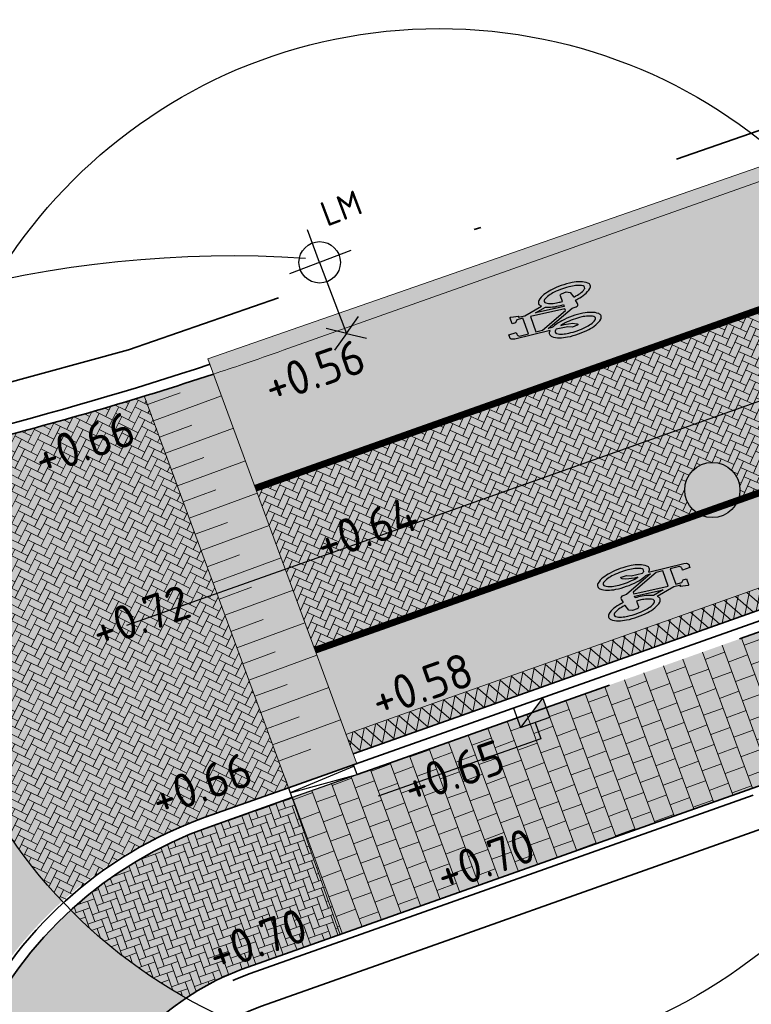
# Model space of a CAD drawing. Header units: metres. Extents: x 132493 to 134960, y 502695 to 503907.
# Tile 37 of 144: x 132834 to 132844, y 502939 to 502953. Entities that reach past the tile are written whole.
import ezdxf
from ezdxf.enums import TextEntityAlignment as Align

# ---------------------------------------------------------------- set-up
doc = ezdxf.new("R2010")
doc.units = ezdxf.units.M
for name, pattern in [('RI-HWA_KOLKAANSLUITING', [4.3, 2.5, -1.8]), ('VH-OPSLUITBAND_100X200', [16, 8, -2, 4, -2]), ('VH-OPSLUITBAND_150X250', [24, 16, -2, 4, -2]), ('VH-TROTTOIRBAND_130-150', [15, 5, -2, 2, -2, 2, -2]), ('VW-1-1_STREEP', [2, 1, -1]), ('XX-PROJECTGRENS', [18, 12, -3, 0, -3])]:
    doc.linetypes.add(name, pattern=pattern)
doc.layers.get('Defpoints').update_dxf_attribs({"color": 3})
for name, color, linetype, lineweight, plot in [('ARC-hoev-bss-kf-ev-grijs-vrijgekomen', 140, 'Continuous', 18, False), ('ARC-hoev-bss-kf-kv-rood-kleurecht', 43, 'Continuous', 35, False), ('ARC-hoev-btt-300x300x-grijs-herstraten', 183, 'Continuous', 18, False), ('ARC-hoev-fietsstrook-plateau-drempel-afalt rood', 241, 'Continuous', 18, False), ('ARC-hoev-markering-plateau-bss-kf-zwartwit', 5, 'Continuous', 35, False), ('ARC-hoev-overlagen asfalt rijbaan', 13, 'Continuous', 18, False), ('ARC-hoev-overlagen rood asfalt fiets', 10, 'Continuous', 35, False)]:
    doc.layers.add(name, color=color, linetype=linetype, lineweight=lineweight, plot=plot)
for name, color, linetype, lineweight in [('B-WE-VH-VERHARDING_TEGEL_HALFST-A', 134, 'Continuous', 18), ('B01-WE-IE-MEUBILAIR_WEGMEUBILAIR-S', 10, 'Continuous', 25), ('B02-WE-IE-MEUBILAIR_WEGMEUBILAIR-S', 11, 'Continuous', 25), ('B04-WE-VH-VERHARDING_BETONSTRAATSTEEN_ELLEBOOG-A', 122, 'Continuous', 18), ('N-WE-BC-WAPENING-GD', 180, 'Continuous', 25), ('N-WE-GR-GRAS-A-200', 81, 'Continuous', 18), ('N-WE-KG-GRENS_WERKGRENS-G', 5, 'XX-PROJECTGRENS', 35), ('N-WE-RI-HWA_KOLKAANSLUITING_PVC_125-G', 160, 'RI-HWA_KOLKAANSLUITING', 25), ('N-WE-RI-KOLK-S', 150, 'Continuous', 25), ('N-WE-RI-PUT_BETON-S-200', 7, 'Continuous', 25), ('N-WE-VH-GOOT_TEGEL-G', 170, 'Continuous', 35), ('N-WE-VH-KANTOPSLUITING_OPSLUITBAND_100X200-G', 150, 'VH-OPSLUITBAND_100X200', 35), ('N-WE-VH-KANTOPSLUITING_OPSLUITBAND_150X250-G', 10, 'VH-OPSLUITBAND_150X250', 35), ('N-WE-VH-KANTOPSLUITING_TROTTOIRBAND_130 150-G', 210, 'VH-TROTTOIRBAND_130-150', 35), ('N-WE-VH-KANTOPSLUITING_TROTTOIRBAND_130 150_250_EINDVERLOOPBAND-S', 210, 'Continuous', 25), ('N-WE-VH-KANTOPSLUITING_VOORKANTBAND-G', 7, 'Continuous', 35), ('N-WE-VH-KANTVERHARDING-G', 2, 'Continuous', 18), ('N-WE-VH-VERHARDING_ASFALT-A', 23, 'Continuous', 18), ('N-WE-VW-MARKERING_LANGS_STREEP_11_010-G', 7, 'VW-1-1_STREEP', 13), ('N-WE-VW-MARKERING_SYMBOOL-S', 7, 'Continuous', 25), ('N01-WE-VH-VERHARDING_ASFALT-A', 22, 'Continuous', 18), ('N01-WE-VH-VERHARDING_BETONSTRAATSTEEN_ELLEBOOG-A', 252, 'Continuous', 18), ('N03-WE-VH-VERHARDING_ASFALT-A', 12, 'Continuous', 18), ('X-XX-AL-DETAIL1-T25', 7, 'Continuous', 25)]:
    doc.layers.add(name, color=color, linetype=linetype, lineweight=lineweight)
doc.styles.add('NLCS-ISO', font='NLCS-ISO.ttf')
doc.styles.add('NLCS-ISO-M200-T25', font='NLCS-ISO.ttf', dxfattribs={"height": 0.5})

# ---------------------------------------------------------------- blocks, each defined once
blk = doc.blocks.new('B-SIE-WEG_LICHTMAST_1UITHOUDER-SO')
for p, q in [((0, -2.420000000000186), (0, 2.330000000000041)), ((-5.500000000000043, 0), (-6.338789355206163, 1.24355635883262)), ((-5.500000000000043, 0), (-4.661210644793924, 1.24355635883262)), ((-5.500000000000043, 0), (-6.338789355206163, -1.24355635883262)), ((-1.499999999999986, 0), (-5.500000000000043, 0)), ((-5.500000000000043, 0), (-4.661210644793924, -1.24355635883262)), ((0, 0), (-1.494999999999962, 0)), ((0, 0), (2.515000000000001, 0))]:
    blk.add_line(p, q)
blk.add_circle((-0.0004327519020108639, 6.571428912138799e-05), 1.500000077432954)
at = {"style": 'NLCS-ISO'}
blk.add_attdef('TYPE', text='', height=1.8, dxfattribs=at).set_placement((0, 2.330000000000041), align=Align.BOTTOM_CENTER)
blk = doc.blocks.new('N-SRI-KOLK_TROTTOIR-SO')
blk.add_hatch(color=256).paths.add_polyline_path([(1.125000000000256, 1.499999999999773), (-1.124999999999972, 1.499999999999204), (-1.124999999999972, 5.684341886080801e-13)])
blk.add_line((-1.124999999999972, 0), (1.124999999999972, 1.499999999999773))
at = {"flags": 128}
blk.add_lwpolyline([(-1.124999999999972, 0), (1.124999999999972, 0), (1.124999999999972, 1.499999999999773), (-1.124999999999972, 1.499999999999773)], close=True, dxfattribs=at)
blk = doc.blocks.new('verloop tb-ob rechts')
at = {"layer": 'N-WE-VH-KANTOPSLUITING_TROTTOIRBAND_130 150_250_EINDVERLOOPBAND-S', "flags": 128}
blk.add_lwpolyline([(0.4999999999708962, 5.820766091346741e-11), (-0.5000000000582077, 5.820766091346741e-11), (-0.5000000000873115, -0.1499999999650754), (0.4999999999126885, -0.1499999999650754)], close=True, dxfattribs=at)
for points in [[(0.4999999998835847, -0.01999999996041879), (-0.5000000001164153, -0.07499999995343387)], [(-0.5000000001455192, -0.07499999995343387), (0.4999999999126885, -0.1499999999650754)]]:
    blk.add_lwpolyline(points, dxfattribs=at)
blk = doc.blocks.new('N-SRI-PUT_BETON-SO')
blk.add_hatch(color=256).paths.add_polyline_path([(1.414142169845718, 1.414284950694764, 0.6648581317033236), (-1.999916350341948, 0.0182917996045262), (-1.999916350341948, -0.0182917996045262, 0.1965342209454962), (-1.414225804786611, -1.414201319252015)])
at = {"lineweight": -3}
blk.add_circle((0, 0), 1.999999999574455, dxfattribs=at)
blk = doc.blocks.new('N-SVW-MARKERING_SYMBOOL_FIETS_1.35')
h = blk.add_hatch(color=256)
h.paths.add_polyline_path([(-0.04499837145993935, 1.349999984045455), (-0.06976901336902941, 1.349999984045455), (-0.06976901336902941, 1.35), (-0.0945396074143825, 1.35, 0.2360683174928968), (-0.1193102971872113, 1.325229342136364), (-0.131695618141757, 1.288073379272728), (-0.1832587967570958, 0.7663029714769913, 0.006813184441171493), (-0.1885121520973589, 0.7728116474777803, 0.2231196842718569), (-0.2307781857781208, 0.7926605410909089, 0.2231196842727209), (-0.2730442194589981, 0.7728116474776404, 0.09064812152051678), (-0.3271133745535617, 0.6765780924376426, 0.04745077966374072), (-0.3555239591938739, 0.5585754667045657, 0.03537354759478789), (-0.3670167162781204, 0.3963302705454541, 0.03537354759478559), (-0.3555239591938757, 0.2340850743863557, 0.04745077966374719), (-0.3271133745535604, 0.1160824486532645, 0.09064812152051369), (-0.2730442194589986, 0.01984889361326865, 0.2231196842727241), (-0.2307781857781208, -2.710505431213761e-20, 0.223119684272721), (-0.1885121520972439, 0.01984889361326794, 0.0906481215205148), (-0.1344429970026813, 0.116082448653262, 0.04745077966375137), (-0.1060324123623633, 0.2340850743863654, 0.03537354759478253), (-0.0945396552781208, 0.3963302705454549, 0.03537354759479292), (-0.1060324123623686, 0.5585754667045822, 0.04745077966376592), (-0.1344429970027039, 0.6765780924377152, 0.038863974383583), (-0.1533803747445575, 0.7202944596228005), (-0.1478054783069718, 0.7834766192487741), (0.01692823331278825, 0.3546412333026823), (0.01692823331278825, 0.2972477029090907, 0.5446649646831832), (0.05408419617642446, 0.2600917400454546), (0.1103382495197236, 0.2722041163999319, 0.008345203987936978), (0.1151182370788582, 0.2340850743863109, 0.04745077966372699), (0.1435288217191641, 0.1160824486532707, 0.09064812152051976), (0.1975979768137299, 0.01984889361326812, 0.2231196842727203), (0.2398640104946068, -2.710505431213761e-20, 0.2231196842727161), (0.2821300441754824, 0.01984889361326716, 0.09064812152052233), (0.336199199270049, 0.1160824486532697, 0.04745077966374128), (0.3646097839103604, 0.2340850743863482, 0.03537354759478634), (0.376102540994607, 0.3963302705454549, 0.03537354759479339), (0.3646097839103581, 0.5585754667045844, 0.04745077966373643), (0.3361991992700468, 0.6765780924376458, 0.09064812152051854), (0.2821300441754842, 0.7728116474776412, 0.22311968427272), (0.2398640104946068, 0.7926605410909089, 0.2231196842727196), (0.1975979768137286, 0.7728116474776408, 0.006813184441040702), (0.1923446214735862, 0.7663029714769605), (0.1407814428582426, 1.040366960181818), (0.1531667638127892, 1.139449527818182), (0.165552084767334, 1.127064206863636), (0.1903227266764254, 1.238532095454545, 0.5489458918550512), (0.1779374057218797, 1.25091741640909), (0.091240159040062, 1.25091741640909), (0.091240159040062, 1.201376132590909), (0.1226163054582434, 1.169999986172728), (0.1160108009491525, 1.077522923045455), (-0.1218602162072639, 1.077522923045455), (-0.1098166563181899, 1.214016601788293, -0.2817769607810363), (-0.06976901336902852, 1.238532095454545), (-0.04499837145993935, 1.238532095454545)])
h.paths.add_polyline_path([(0.1036254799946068, 0.9660550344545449), (0.04169887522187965, 0.4582568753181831), (0.01692823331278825, 0.4582568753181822), (-0.1403706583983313, 0.8677379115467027), (-0.131695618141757, 0.966055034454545)], flags=16)
h.paths.add_polyline_path([(0.1283961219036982, 0.8793577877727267), (0.1608345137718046, 0.7171658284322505, 0.03598583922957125), (0.1435288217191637, 0.6765780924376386, 0.04745077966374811), (0.1151182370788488, 0.5585754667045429, 0.02190482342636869), (0.1052926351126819, 0.4582568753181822), (0.07885483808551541, 0.4582568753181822)], flags=16)
h.paths.add_polyline_path([(-0.2051783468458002, 0.6923682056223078, -0.01664003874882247), (-0.1957776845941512, 0.677412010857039), (-0.2183928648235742, 0.5077981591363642), (-0.2431635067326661, 0.4458715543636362), (-0.2431635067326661, 0.3715596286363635, 0.7207592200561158), (-0.2307781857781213, 0.3591743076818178, 0.1622776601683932), (-0.2183928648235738, 0.3715596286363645), (-0.1936222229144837, 0.4211009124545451), (-0.1688515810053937, 0.5449541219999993), (-0.1643679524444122, 0.5957685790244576, -0.03090717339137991), (-0.1514351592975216, 0.5235743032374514, -0.02887400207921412), (-0.1440809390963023, 0.3963302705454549, -0.0288740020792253), (-0.1514351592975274, 0.2690862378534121, -0.03940657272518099), (-0.169473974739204, 0.177386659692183, -0.08052682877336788), (-0.2051783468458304, 0.1002923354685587, -0.249059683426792), (-0.2307781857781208, 0.08669724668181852, -0.2490596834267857), (-0.2563780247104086, 0.100292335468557, -0.08052682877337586), (-0.2920823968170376, 0.1773866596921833, -0.03940657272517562), (-0.3101212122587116, 0.269086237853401, -0.02887400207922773), (-0.3174754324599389, 0.3963302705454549, -0.02887400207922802), (-0.310121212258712, 0.5235743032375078, -0.03940657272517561), (-0.2920823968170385, 0.615273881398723, -0.08052682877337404), (-0.256378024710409, 0.692368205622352, -0.2490596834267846), (-0.2307781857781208, 0.7059632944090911, -0.2490596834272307)], flags=16)
h.paths.add_polyline_path([(0.2398640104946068, 0.7059632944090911, -0.2490596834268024), (0.2654638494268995, 0.6923682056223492, -0.08052682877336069), (0.3011682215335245, 0.6152738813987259, -0.03940657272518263), (0.3192070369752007, 0.5235743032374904, -0.02887400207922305), (0.3265612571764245, 0.3963302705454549, -0.02887400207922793), (0.3192070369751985, 0.2690862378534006, -0.03940657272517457), (0.301168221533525, 0.1773866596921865, -0.08052682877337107), (0.2654638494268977, 0.100292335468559, -0.2490596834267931), (0.2398640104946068, 0.08669724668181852, -0.2490596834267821), (0.214264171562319, 0.1002923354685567, -0.08052682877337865), (0.1785597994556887, 0.1773866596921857, -0.03940657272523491), (0.1605209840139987, 0.2690862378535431, -0.003097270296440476), (0.1590287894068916, 0.2826879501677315), (0.2398640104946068, 0.3096330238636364), (0.2646346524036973, 0.3591743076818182), (0.2646346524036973, 0.4334862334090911, 0.4142135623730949), (0.2398640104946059, 0.4582568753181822), (0.1549042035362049, 0.4582568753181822, -0.01484253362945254), (0.160520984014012, 0.5235743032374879, -0.0394065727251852), (0.1785597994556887, 0.6152738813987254, -0.08052682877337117), (0.2142641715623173, 0.6923682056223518, -0.2490596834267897)], flags=16)
at = {"flags": 128}
for points in [[(-0.1832587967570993, 0.7663029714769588), (-0.131695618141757, 1.288073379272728), (-0.1193102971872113, 1.325229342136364, -0.4142135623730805), (-0.06976901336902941, 1.349999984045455), (-0.04499837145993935, 1.349999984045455), (-0.04499837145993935, 1.238532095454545), (-0.06976901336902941, 1.238532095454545, 0.2817769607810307), (-0.1098166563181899, 1.214016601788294), (-0.1218602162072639, 1.077522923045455), (0.1160108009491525, 1.077522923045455), (0.1226163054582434, 1.169999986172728), (0.091240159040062, 1.201376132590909), (0.091240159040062, 1.25091741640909), (0.1779374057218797, 1.25091741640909, -0.5489458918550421), (0.1903227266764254, 1.238532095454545), (0.165552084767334, 1.127064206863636), (0.1531667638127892, 1.139449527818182), (0.1407814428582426, 1.040366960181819), (0.1923446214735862, 0.7663029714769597)], [(-0.1885121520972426, 0.7728116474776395, 0.22311968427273), (-0.2307781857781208, 0.7926605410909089, 0.2231196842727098), (-0.2730442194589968, 0.7728116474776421, 0.09064812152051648), (-0.3271133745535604, 0.676578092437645, 0.04745077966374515), (-0.3555239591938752, 0.558575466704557, 0.03537354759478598), (-0.3670167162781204, 0.3963302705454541, 0.0353735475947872), (-0.3555239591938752, 0.2340850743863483, 0.04745077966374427), (-0.3271133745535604, 0.1160824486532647, 0.09064812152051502), (-0.2730442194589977, 0.01984889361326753, 0.2231196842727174), (-0.2307781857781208, -2.710505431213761e-20, 0.2231196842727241), (-0.1885121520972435, 0.01984889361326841, 0.09064812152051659), (-0.1344429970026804, 0.1160824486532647, 0.04745077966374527), (-0.106032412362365, 0.2340850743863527, 0.03537354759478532), (-0.0945396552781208, 0.3963302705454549, 0.03537354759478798), (-0.1060324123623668, 0.5585754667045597, 0.04745077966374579), (-0.1344429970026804, 0.676578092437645, 0.03886397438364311), (-0.1533803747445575, 0.7202944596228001), (-0.1478054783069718, 0.7834766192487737), (0.01692823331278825, 0.3546412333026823), (0.01692823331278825, 0.2972477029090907, 0.544664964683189), (0.0540841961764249, 0.2600917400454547), (0.1103382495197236, 0.2722041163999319, 0.008345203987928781), (0.1151182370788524, 0.2340850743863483, 0.04745077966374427), (0.1435288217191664, 0.1160824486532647, 0.09064812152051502), (0.1975979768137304, 0.01984889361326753, 0.2231196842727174), (0.2398640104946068, -2.710505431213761e-20, 0.2231196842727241), (0.2821300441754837, 0.01984889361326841, 0.09064812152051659), (0.3361991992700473, 0.1160824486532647, 0.04745077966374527), (0.3646097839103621, 0.2340850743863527, 0.03537354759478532), (0.376102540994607, 0.3963302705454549, 0.03537354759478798), (0.3646097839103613, 0.5585754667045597, 0.04745077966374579), (0.3361991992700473, 0.676578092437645, 0.09064812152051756), (0.2821300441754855, 0.7728116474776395, 0.22311968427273), (0.2398640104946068, 0.7926605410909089, 0.2231196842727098), (0.1975979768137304, 0.7728116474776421)]]:
    blk.add_lwpolyline(points, format="xyb", dxfattribs=at)
blk.add_lwpolyline([(-0.1403706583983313, 0.8677379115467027), (0.01692823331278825, 0.4582568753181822), (0.04169887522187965, 0.4582568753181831), (0.1036254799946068, 0.966055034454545), (-0.131695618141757, 0.966055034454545)], close=True, dxfattribs=at)
for points in [[(0.1608345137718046, 0.7171658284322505, 0.03598583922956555), (0.1435288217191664, 0.676578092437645, 0.04745077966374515), (0.1151182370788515, 0.558575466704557, 0.02190482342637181), (0.1052926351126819, 0.4582568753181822), (0.07885483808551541, 0.4582568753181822), (0.1283961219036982, 0.8793577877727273)], [(-0.1643679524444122, 0.5957685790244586), (-0.1688515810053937, 0.5449541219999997), (-0.1936222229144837, 0.4211009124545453), (-0.2183928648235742, 0.3715596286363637, -0.1622776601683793), (-0.2307781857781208, 0.359174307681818, -0.7207592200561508), (-0.2431635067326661, 0.3715596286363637), (-0.2431635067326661, 0.4458715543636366), (-0.2183928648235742, 0.5077981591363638), (-0.1957776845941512, 0.6774120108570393, 0.01664003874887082), (-0.205178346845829, 0.6923682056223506, 0.2490596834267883), (-0.2307781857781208, 0.7059632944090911, 0.2490596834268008), (-0.2563780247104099, 0.6923682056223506, 0.08052682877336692), (-0.2920823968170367, 0.6152738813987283, 0.0394065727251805), (-0.3101212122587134, 0.523574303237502, 0.02887400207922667), (-0.3174754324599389, 0.3963302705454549, 0.02887400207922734), (-0.3101212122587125, 0.2690862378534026, 0.03940657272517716), (-0.2920823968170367, 0.1773866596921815, 0.08052682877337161), (-0.2563780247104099, 0.1002923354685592, 0.2490596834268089), (-0.2307781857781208, 0.08669724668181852, 0.2490596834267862), (-0.2051783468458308, 0.1002923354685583, 0.08052682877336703), (-0.169473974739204, 0.1773866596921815, 0.0394065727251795), (-0.1514351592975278, 0.2690862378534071, 0.02887400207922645), (-0.1440809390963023, 0.3963302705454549, 0.02887400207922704), (-0.1514351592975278, 0.523574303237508, 0.0309071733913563)], [(0.3265612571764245, 0.3963302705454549, 0.02887400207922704), (0.3192070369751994, 0.523574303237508, 0.0394065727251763), (0.3011682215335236, 0.6152738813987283, 0.08052682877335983), (0.2654638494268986, 0.6923682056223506, 0.2490596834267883), (0.2398640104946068, 0.7059632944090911, 0.2490596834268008), (0.2142641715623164, 0.6923682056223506, 0.08052682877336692), (0.17855979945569, 0.6152738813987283, 0.0394065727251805), (0.1605209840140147, 0.523574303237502, 0.01484253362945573), (0.1549042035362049, 0.4582568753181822), (0.2398640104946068, 0.4582568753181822, -0.4142135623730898), (0.2646346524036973, 0.4334862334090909), (0.2646346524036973, 0.359174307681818), (0.2398640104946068, 0.3096330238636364), (0.1590287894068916, 0.2826879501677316, 0.003097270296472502), (0.1605209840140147, 0.2690862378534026, 0.03940657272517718), (0.17855979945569, 0.1773866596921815, 0.0805268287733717), (0.2142641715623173, 0.1002923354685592, 0.2490596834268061), (0.2398640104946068, 0.08669724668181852, 0.2490596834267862), (0.2654638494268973, 0.1002923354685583, 0.08052682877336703), (0.3011682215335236, 0.1773866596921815, 0.0394065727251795), (0.3192070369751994, 0.2690862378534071, 0.02887400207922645)]]:
    blk.add_lwpolyline(points, format="xyb", close=True, dxfattribs=at)
for centre, radius, start, end in [((-0.4247008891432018, 0.5768019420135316), 0.3069282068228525, 38.12735981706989, 39.68880251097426), ((0.4337867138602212, 0.5768019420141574), 0.3069282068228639, 140.3111974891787, 141.8726401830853)]:
    blk.add_arc(centre, radius, start, end)

msp = doc.modelspace()

# ---------------------------------------------------------------- hatches: boundary and pattern name
at = {"layer": 'ARC-hoev-bss-kf-ev-grijs-vrijgekomen', "transparency": 33554559}
h = msp.add_hatch(color=256, dxfattribs=at)
h.dxf.hatch_style = 1
edge = h.paths.add_edge_path()
edge.add_arc((132838.3816308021, 502936.1140923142), 5.849999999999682, 109.5189366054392, 200.4666940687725, ccw=False)
edge.add_line((132836.4270382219, 502941.6278993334), (132837.6314092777, 502942.0548375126))
edge.add_line((132837.6314092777, 502942.0548375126), (132838.3275012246, 502940.0810101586))
edge.add_line((132838.3275012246, 502940.0810101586), (132836.9911859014, 502939.5998412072))
edge.add_arc((132838.3276594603, 502935.8297167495), 4.00000000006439, 109.5189366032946, 200.4666940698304)
edge.add_line((132834.5801570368, 502934.4310654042), (132834.8566127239, 502933.6903387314))
edge.add_line((132834.8566127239, 502933.6903387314), (132833.2637658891, 502933.0963360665))
edge.add_line((132833.2637658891, 502933.0963360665), (132832.9009085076, 502934.0685647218))
at = {"layer": 'ARC-hoev-bss-kf-kv-rood-kleurecht', "transparency": 33554636}
h = msp.add_hatch(color=256, dxfattribs=at)
h.dxf.hatch_style = 1
edge = h.paths.add_edge_path()
edge.add_line((132819.1695784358, 502943.6798215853), (132833.0485596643, 502947.1850207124))
edge.add_line((132833.0485596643, 502947.1850207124), (132834.4036782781, 502947.5478202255))
edge.add_line((132834.4036782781, 502947.5478202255), (132835.4940970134, 502947.8750136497))
edge.add_line((132835.4940970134, 502947.8750136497), (132837.5812915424, 502942.1962171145))
edge.add_line((132837.5812915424, 502942.1962171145), (132836.3769204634, 502941.7692790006))
edge.add_arc((132838.2696975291, 502936.1664390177), 5.913917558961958, 108.666232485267, 201.206553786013)
edge.add_line((132832.7562560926, 502934.0271904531), (132828.3017670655, 502932.3493412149))
edge.add_line((132828.3017670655, 502932.3493412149), (132827.6296084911, 502934.1338418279))
edge.add_arc((132821.9726815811, 502931.9439465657), 6.066008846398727, 21.16229131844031, 100.2789325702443)
edge.add_line((132820.8902603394, 502937.9126003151), (132820.6541066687, 502937.8663550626))
edge.add_line((132820.6541066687, 502937.8663550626), (132819.1695784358, 502943.6798215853))
at = {"layer": 'ARC-hoev-btt-300x300x-grijs-herstraten', "transparency": 33554585}
h = msp.add_hatch(color=256, dxfattribs=at)
h.dxf.hatch_style = 1
h.paths.add_polyline_path([(132837.6314092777, 502942.0548375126), (132856.3677016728, 502948.6966764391), (132857.0693502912, 502946.7173610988), (132838.3275012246, 502940.0810101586)])
at = {"layer": 'ARC-hoev-fietsstrook-plateau-drempel-afalt rood', "transparency": 33554661}
h = msp.add_hatch(color=256, dxfattribs=at)
h.dxf.hatch_style = 1
h.paths.add_polyline_path([(132838.4144810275, 502942.9690128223), (132857.904008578, 502949.8814107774), (132895.6888511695, 502963.9325864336), (132895.7922772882, 502963.6509757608), (132857.9852071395, 502949.5883587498), (132838.5179128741, 502942.6873865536)])
at = {"layer": 'ARC-hoev-markering-plateau-bss-kf-zwartwit', "transparency": 33554559}
h = msp.add_hatch(color=256, dxfattribs=at)
h.dxf.hatch_style = 1
h.paths.add_polyline_path([(132835.4958694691, 502947.8701875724), (132836.497098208, 502948.1897005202), (132838.5713824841, 502942.5417984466), (132837.5812915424, 502942.1962171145)])
at = {"layer": 'ARC-hoev-overlagen asfalt rijbaan', "transparency": 33554636}
h = msp.add_hatch(color=256, dxfattribs=at)
h.dxf.hatch_style = 1
h.paths.add_polyline_path([(132837.1043443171, 502946.5362788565), (132856.5855060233, 502953.442166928), (132894.3787870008, 502967.4996549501), (132895.2413116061, 502965.1511559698), (132857.4389823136, 502951.0922838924), (132837.9662763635, 502944.1893933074)])
at = {"layer": 'ARC-hoev-overlagen rood asfalt fiets', "transparency": 33554534}
h = msp.add_hatch(color=256, dxfattribs=at)
h.dxf.hatch_style = 1
h.paths.add_polyline_path([(132836.497098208, 502948.1897005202), (132855.9880726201, 502955.0870850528), (132893.7754679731, 502969.1423838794), (132894.3787870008, 502967.4996549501), (132856.5855060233, 502953.442166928), (132837.1061916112, 502946.5312490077)])
h = msp.add_hatch(color=256, dxfattribs=at)
h.dxf.hatch_style = 1
h.paths.add_polyline_path([(132837.9662763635, 502944.1893933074), (132857.4389823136, 502951.0922838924), (132895.2406713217, 502965.1528993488), (132895.6888511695, 502963.9325864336), (132857.904008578, 502949.8814107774), (132838.4162347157, 502942.9642378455)])
at = {"layer": 'B-WE-VH-VERHARDING_TEGEL_HALFST-A', "transparency": 33554559}
h = msp.add_hatch(dxfattribs=at)
h.set_pattern_fill('AVH-TEGEL_300X300_HALFST-SO', color=256, angle=20.16658398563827, pattern_type=2)
h.set_pattern_definition([(20.16658398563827, (0, 0), (0.2298956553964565, 0.2442293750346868), [0.3, -0.3]), (110.1665839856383, (0, 0), (-0.2816082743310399, -0.1034252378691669), [])])
edge = h.paths.add_edge_path()
edge.add_line((132837.6311947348, 502942.0547614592), (132847.2614728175, 502945.4686042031))
edge.add_arc((132839.7648493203, 502945.6936289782), 7.500000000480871, 339.5593579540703, 358.2806793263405, ccw=False)
edge.add_line((132846.7926080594, 502943.0743529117), (132838.3275012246, 502940.0810101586))
edge.add_line((132838.3275012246, 502940.0810101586), (132837.6311947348, 502942.0547614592))
at = {"layer": 'B04-WE-VH-VERHARDING_BETONSTRAATSTEEN_ELLEBOOG-A', "transparency": 33554559}
h = msp.add_hatch(dxfattribs=at)
h.set_pattern_fill('AVH-BSS_KEIFORMAAT_ELLEBOOG-SO', color=256, angle=359.0041112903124, pattern_type=2)
h.set_pattern_definition([(19.43199056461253, (132757.7330182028, 502911.5204928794), (0.06408667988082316, 0.1339511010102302), [0.315, -0.105]), (289.4319905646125, (132757.6631537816, 502911.7185306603), (0.06408667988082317, 0.1339511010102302), [0.3149999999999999, -0.105])])
edge = h.paths.add_edge_path()
edge.add_arc((132838.3816308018, 502936.1140923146), 5.849999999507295, 109.51893660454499, 132.578020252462, ccw=False)
edge.add_line((132836.4270382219, 502941.6278993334), (132837.6311947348, 502942.0547614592))
edge.add_line((132837.6311947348, 502942.0547614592), (132838.3275012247, 502940.0810101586))
edge.add_line((132838.3275012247, 502940.0810101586), (132836.898421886, 502939.5768548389))
edge.add_arc((132838.8638034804, 502934.9210192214), 5.053665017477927, 112.8862101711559, 123.1757568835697)
edge.add_arc((132839.9265288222, 502945.9349459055), 7.789588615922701, 225.0530338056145, 240.564545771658, ccw=False)
at = {"layer": 'N-WE-GR-GRAS-A-200', "transparency": 33554559}
h = msp.add_hatch(dxfattribs=at)
h.set_pattern_fill('AGR-GRAS_02', color=256, scale=0.02, angle=41.18807900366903, pattern_type=2)
h.set_pattern_definition([(19.88062735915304, (198332.7942299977, -11016.62255312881), (0.1200683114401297, 0.256092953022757), [0.04999999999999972, -0.1499999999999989]), (19.88062735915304, (198332.856866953, -11016.47229797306), (0.1200683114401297, 0.256092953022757), [0.04999999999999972, -0.1499999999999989]), (109.880627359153, (198332.7892337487, -11016.54992367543), (-0.256092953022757, 0.1200683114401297), [0.05, -0.15]), (109.880627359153, (198332.8406616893, -11016.45689052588), (-0.256092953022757, 0.1200683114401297), [0.05, -0.15]), (64.88062735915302, (198332.7842374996, -11016.4772942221), (-0.06801232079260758, 0.1880806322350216), [0.05000000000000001, -0.2328427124]), (154.880627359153, (198332.8976743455, -11016.58514635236), (-0.1880806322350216, -0.06801232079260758), [0.04999999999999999, -0.2328427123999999]), (46.44567855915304, (198332.8208464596, -11016.54912585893), (0.1880806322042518, 0.06801232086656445), [0.04999999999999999, -0.3972135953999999]), (46.44567855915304, (198332.8714765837, -11016.42447999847), (0.1880806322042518, 0.06801232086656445), [0.04999999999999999, -0.3972135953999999]), (83.3155761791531, (198332.9258864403, -11016.57494450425), (-0.0680123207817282, 0.1880806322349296), [0.05, -0.3972135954]), (83.3155761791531, (198332.8106446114, -11016.52091376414), (-0.0680123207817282, 0.1880806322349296), [0.05, -0.3972135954]), (83.3155761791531, (198332.8934759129, -11016.54412960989), (-0.0680123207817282, 0.1880806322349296), [0.05, -0.3972135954]), (136.4456785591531, (198332.7568232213, -11016.51910878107), (-0.06801232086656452, 0.1880806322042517), [0.05, -0.3972135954]), (173.315576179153, (198332.8216442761, -11016.58073856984), (-0.1880806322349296, -0.06801232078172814), [0.04999999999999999, -0.3972135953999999])])
h.paths.add_polyline_path([(132836.416009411, 502948.4104906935), (132844.7395431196, 502951.3063307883), (132844.9026592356, 502951.1574105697), (132836.497098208, 502948.1897005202)])
at = {"layer": 'N-WE-VH-VERHARDING_ASFALT-A', "transparency": 33554559}
h = msp.add_hatch(dxfattribs=at)
h.set_pattern_fill('AVH-ASFALT_LAAG1-D', color=11, scale=5, angle=178.5792081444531, pattern_type=2)
h.set_pattern_definition([(259.0070874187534, (-68.66526641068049, -25.99400225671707), (0.147247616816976, -0.02860313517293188), []), (319.0070874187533, (-68.66526641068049, -25.99400225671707), (0.09839485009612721, 0.113218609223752), [])])
edge = h.paths.add_edge_path()
edge.add_line((132838.4162545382, 502942.9641838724), (132838.5196731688, 502942.6825935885))
edge.add_line((132838.5196731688, 502942.6825935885), (132847.2642570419, 502945.7878830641))
edge.add_arc((132839.7648492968, 502945.6936289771), 7.500000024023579, 0.720067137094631, 3.124577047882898)
edge.add_line((132847.2536996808, 502946.1024324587), (132838.4162545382, 502942.9641838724))
at = {"layer": 'N01-WE-VH-VERHARDING_ASFALT-A', "transparency": 33554559}
h = msp.add_hatch(dxfattribs=at)
h.set_pattern_fill('AVH-ASFALT_LAAG2-D', color=256, pattern_type=2)
h.set_pattern_definition([(44.9999999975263, (132680.340333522, 503091.1184151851), (-0.07071067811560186, 0.07071067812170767), []), (44.9999999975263, (132680.400333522, 503091.1184151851), (-0.07071067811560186, 0.07071067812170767), [0.05, -0.025])])
edge = h.paths.add_edge_path()
edge.add_arc((132839.7932961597, 502945.7171826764), 7.463355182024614, 32.45246567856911, 46.79636781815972)
edge.add_line((132844.9026592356, 502951.1574105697), (132836.497098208, 502948.1897005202))
edge.add_line((132836.497098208, 502948.1897005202), (132837.1060980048, 502946.531503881))
edge.add_line((132837.1060980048, 502946.531503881), (132846.0911507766, 502949.7220169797))
h = msp.add_hatch(dxfattribs=at)
h.set_pattern_fill('AVH-ASFALT_LAAG2-D', color=256, pattern_type=2)
h.set_pattern_definition([(44.9999999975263, (132681.7262852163, 503087.1772752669), (-0.07071067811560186, 0.07071067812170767), []), (44.9999999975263, (132681.7862852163, 503087.1772752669), (-0.07071067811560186, 0.07071067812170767), [0.05, -0.025])])
edge = h.paths.add_edge_path()
edge.add_line((132838.4144810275, 502942.9690128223), (132847.2536996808, 502946.1024324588))
edge.add_arc((132839.7648493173, 502945.6936289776), 7.500000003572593, 3.124577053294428, 13.26623864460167)
edge.add_line((132847.06470627, 502947.4147008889), (132844.0915271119, 502946.3630772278))
edge.add_arc((132843.7074338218, 502946.5225227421), 0.4158732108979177, 241.9929549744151, 337.4555948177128, ccw=False)
edge.add_line((132843.5121480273, 502946.155352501), (132837.9662763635, 502944.1893933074))
edge.add_line((132837.9662763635, 502944.1893933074), (132838.4144810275, 502942.9690128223))
at = {"layer": 'N01-WE-VH-VERHARDING_BETONSTRAATSTEEN_ELLEBOOG-A', "transparency": 33554559}
h = msp.add_hatch(dxfattribs=at)
h.set_pattern_fill('AVH-BSS_KEIFORMAAT_KEPER', color=22, angle=43, pattern_type=2)
h.set_pattern_definition([(63.42787927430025, (132757.7330182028, 502911.5204928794), (-0.04694004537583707, 0.1408780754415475), [0.315, -0.105]), (333.4278792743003, (132757.5452000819, 502911.6144309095), (-0.04694004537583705, 0.1408780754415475), [0.315, -0.105])])
edge = h.paths.add_edge_path()
edge.add_line((132833.0485596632, 502947.1850207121), (132832.3824493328, 502947.0166639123))
edge.add_arc((132839.7618837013, 502945.6935460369), 7.497112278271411, 169.8349900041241, 223.4953353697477)
edge.add_arc((132838.3816615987, 502936.1140511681), 6.00005113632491, 109.5664743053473, 132.5626586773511, ccw=False)
edge.add_line((132836.3722427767, 502941.7676208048), (132837.5799078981, 502942.1957266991))
edge.add_line((132837.5799078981, 502942.1957266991), (132835.4989628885, 502947.8711391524))
edge.add_arc((132820.7965296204, 502995.6606616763), 50.00000007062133, 284.1842331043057, 287.10049993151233, ccw=False)
at = {"layer": 'N03-WE-VH-VERHARDING_ASFALT-A', "transparency": 33554546}
h = msp.add_hatch(dxfattribs=at)
h.set_pattern_fill('AR-HBONE', color=256, scale=0.001, angle=21)
h.set_pattern_definition([(66, (0, 0), (-0.05149177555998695, 0.1341406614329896), [0.3048, -0.1016]), (156, (0.0413244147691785, 0.09281615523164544), (-0.05149177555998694, 0.1341406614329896), [0.3048, -0.1016])])
edge = h.paths.add_edge_path()
edge.add_arc((132839.7648493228, 502945.6936289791), 7.499999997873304, 13.26623864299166, 32.48769047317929)
edge.add_line((132846.0911507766, 502949.7220169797), (132837.1043443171, 502946.5362788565))
edge.add_line((132837.1043443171, 502946.5362788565), (132837.9662763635, 502944.1893933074))
edge.add_line((132837.9662763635, 502944.1893933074), (132843.5213200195, 502946.1586038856))
edge.add_arc((132843.7199117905, 502946.5079963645), 0.401887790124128, -21.34858798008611, 240.3864612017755, ccw=False)
edge.add_line((132844.0942231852, 502946.361692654), (132847.06470627, 502947.4147008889))

# ---------------------------------------------------------------- linework, layer by layer
at = {"layer": 'B01-WE-IE-MEUBILAIR_WEGMEUBILAIR-S', "flags": 128}
msp.add_lwpolyline([(132827.5657351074, 502947.026783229, -0.1700117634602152), (132837.8266535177, 502949.8689599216)], format="xyb", dxfattribs=at)
at = {"layer": 'Defpoints', "flags": 128}
for points in [[(132894.3787870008, 502967.4996549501), (132893.9558129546, 502967.3423266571), (132856.5855060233, 502953.442166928), (132837.573791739, 502946.7026935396), (132837.1043443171, 502946.5362788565)], [(132895.8288568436, 502966.7053491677), (132894.3915904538, 502966.1707473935), (132857.0122441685, 502952.2672254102), (132837.9914397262, 502945.5245296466), (132835.2370643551, 502944.5481295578)], [(132895.2406713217, 502965.1528993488), (132857.4389823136, 502951.0922838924), (132838.4090877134, 502944.3463657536), (132837.9662763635, 502944.1893933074)]]:
    msp.add_lwpolyline(points, dxfattribs=at)
at = {"layer": 'Defpoints'}
msp.add_circle((132839.7648493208, 502945.6936289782), 7.5, dxfattribs=at)
at = {"layer": 'N-WE-KG-GRENS_WERKGRENS-G', "flags": 128}
for points in [[(132713.8574613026, 502831.0580347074, 0.005570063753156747), (132736.3364398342, 502852.2821149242, 0.02528372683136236), (132742.3564131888, 502859.0920275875, 0.02378065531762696), (132764.8374316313, 502894.8777678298), (132764.3316825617, 502900.7720262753), (132769.1033134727, 502908.8440283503), (132770.1472463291, 502910.6100132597, -0.1999422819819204), (132792.8395207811, 502927.5846064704), (132821.6574329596, 502934.8682218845), (132821.8774908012, 502934.9238406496, -0.3826627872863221), (132824.7147034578, 502933.4345395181), (132826.4403593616, 502928.7457023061), (132836.0126593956, 502932.3790914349), (132835.1422824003, 502934.6408631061, -0.4190667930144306), (132837.1916569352, 502939.0343225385), (132839.9460323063, 502940.0107226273), (132859.0093786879, 502946.7684991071), (132896.4310291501, 502960.6877564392), (132897.8682955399, 502961.2223582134, -0.414545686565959), (132902.241647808, 502959.2173635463), (132903.1718656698, 502956.771019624), (132912.9374155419, 502960.2426878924), (132911.7843959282, 502963.3955454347, -0.4150905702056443), (132913.474181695, 502967.0613674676), (132914.7767187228, 502967.5397454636), (132938.3614250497, 502976.2016140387), (132937.6224978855, 502978.218195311), (133021.3873068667, 503008.0323382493), (133021.6649358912, 503007.2559797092), (133025.6326239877, 503008.6090530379), (133041.138442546, 503014.1171993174, -0.1103685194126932), (133061.9198871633, 503016.654221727), (133077.9674409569, 503015.0705569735), (133083.2493027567, 503014.5493125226, -0.006082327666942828), (133083.442742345, 503014.5278438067, -0.2579390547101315), (133089.7072472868, 503009.9835794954), (133098.6401080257, 503013.1295457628, -0.265135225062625), (133100.7363959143, 503020.7744244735), (133115.8269476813, 503035.8476061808, -0.1102594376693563), (133133.4898386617, 503047.0494830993), (133134.6884052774, 503047.4809715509), (133135.5872467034, 503044.9842156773), (133140.9956119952, 503046.8551439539), (133153.4352097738, 503051.2787820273), (133217.6736325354, 503075.2692786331), (133227.6286606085, 503079.1045076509), (133231.4393499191, 503077.3620802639), (133233.221242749, 503081.2590805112), (133256.6406850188, 503090.2815487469), (133275.2480078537, 503097.9132657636), (133286.8641141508, 503102.663705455), (133286.9959372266, 503102.611572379), (133301.2143453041, 503108.4141632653), (133308.6707664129, 503105.028186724), (133316.0634265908, 503108.0857307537), (133318.7108270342, 503114.6835351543), (133331.4339915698, 503120.1368624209), (133350.4881779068, 503128.3037546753), (133350.949471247, 503129.2663756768, -0.0005797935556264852), (133353.8959263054, 503130.4761869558, -0.007004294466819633), (133389.706913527, 503144.5492659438), (133398.1815961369, 503145.8738086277), (133401.0319163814, 503146.3192967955), (133400.8006422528, 503151.1583812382, -0.0522661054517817), (133447.2343836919, 503162.6708405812), (133447.9712047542, 503161.9662686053), (133449.108795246, 503158.5337313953), (133471.022142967, 503165.2937241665, 0.09025762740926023), (133473.9172051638, 503167.2191786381, 0.00453534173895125), (133476.4858831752, 503167.8750114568), (133478.7565008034, 503166.4598963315, 0.01475269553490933), (133490.5712790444, 503170.4471541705)], [(132708.726317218, 502847.7705982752), (132708.7889737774, 502849.3249708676), (132723.0757401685, 502862.504571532, 0.07308262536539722), (132734.9296173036, 502877.1697995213), (132757.8275011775, 502915.9053533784), (132758.6960745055, 502915.4095598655), (132759.1679985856, 502916.2078974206), (132760.3906122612, 502915.428677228), (132762.0341197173, 502915.8510020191, -0.02648883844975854), (132766.1507159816, 502921.6317261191), (132767.8034618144, 502923.534666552, -0.1483820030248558), (132790.4768695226, 502936.940914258), (132818.0074301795, 502943.8991565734), (132826.6721795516, 502946.2000181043), (132835.264211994, 502948.5399119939), (132853.030991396, 502954.7204042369), (132855.5430462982, 502955.5943731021), (132893.6670651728, 502969.9346445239), (132910.8290254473, 502976.3377393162), (132910.5933421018, 502976.9694320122), (132951.5685618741, 502992.095440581), (132985.7215004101, 503004.1337105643), (133023.3796153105, 503017.6374153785), (133037.161335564, 503022.778453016), (133036.8284805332, 503023.8357818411), (133048.3715800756, 503027.8953449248), (133048.7193525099, 503026.8650944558), (133128.2114173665, 503054.4031933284)]]:
    msp.add_lwpolyline(points, format="xyb", dxfattribs=at)
at = {"layer": 'N-WE-RI-HWA_KOLKAANSLUITING_PVC_125-G', "flags": 128}
for points in [[(132841.1539396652, 502943.1427853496), (132841.2374692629, 502942.9071525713)], [(132841.237469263, 502942.9071525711), (132838.8560705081, 502942.0670348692), (132838.6581642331, 502942.6280202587)]]:
    msp.add_lwpolyline(points, dxfattribs=at)
at = {"layer": 'N-WE-VH-GOOT_TEGEL-G', "flags": 128}
msp.add_lwpolyline([(132895.7922772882, 502963.6509757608), (132857.9852071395, 502949.5883587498), (132838.9436771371, 502942.8383159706), (132838.5179128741, 502942.6873865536)], dxfattribs=at)
at = {"layer": 'N-WE-VH-KANTOPSLUITING_OPSLUITBAND_100X200-G', "flags": 128}
msp.add_lwpolyline([(132903.0583654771, 502958.4525959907), (132902.7104768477, 502959.3911430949, 0.414545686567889), (132897.6939845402, 502961.6909899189), (132896.2567181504, 502961.1563881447), (132858.8386834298, 502947.2384757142), (132839.7789731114, 502940.4819881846), (132837.0245977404, 502939.5055880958, 0.4190667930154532), (132834.6738445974, 502934.466031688), (132834.9503002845, 502933.725305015)], format="xyb", dxfattribs=at)
at = {"layer": 'N-WE-VH-KANTOPSLUITING_OPSLUITBAND_150X250-G', "flags": 128}
for points in [[(132836.4453580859, 502948.3305795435, -0.01794082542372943), (132833.0118035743, 502947.330447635), (132818.1151116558, 502943.5653665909)], [(132837.6314063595, 502942.0548364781), (132836.4270382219, 502941.6278993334, 0.419066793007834), (132832.9009085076, 502934.0685647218), (132833.2639241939, 502933.0959119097)]]:
    msp.add_lwpolyline(points, format="xyb", dxfattribs=at)
at = {"layer": 'N-WE-VH-KANTOPSLUITING_TROTTOIRBAND_130 150-G', "flags": 128}
for points in [[(132856.3677016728, 502948.6966764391), (132839.043912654, 502942.5555566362), (132838.5739403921, 502942.3889559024)], [(132837.6314092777, 502942.0548375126), (132837.6311947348, 502942.0547614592)]]:
    msp.add_lwpolyline(points, dxfattribs=at)
at = {"layer": 'N-WE-VH-KANTOPSLUITING_VOORKANTBAND-G', "flags": 128}
for points in [[(132896.8281253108, 502963.8762266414), (132895.4374564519, 502963.3589571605), (132858.0364157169, 502949.4473657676), (132838.9937948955, 502942.6969363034), (132837.581288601, 502942.1962161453)], [(132897.6591223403, 502961.78471626), (132896.2218559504, 502961.2501144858), (132858.8045443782, 502947.3324710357), (132839.7455612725, 502940.576241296), (132836.9911859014, 502939.5998412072)]]:
    msp.add_lwpolyline(points, dxfattribs=at)
for points in [[(132836.497098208, 502948.1897005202, -0.01796533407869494), (132833.0485596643, 502947.1850207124), (132818.1522248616, 502943.4200299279)], [(132837.581288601, 502942.1962161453), (132836.3769204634, 502941.7692790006, 0.4190667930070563), (132832.7603771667, 502934.0161152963), (132833.123392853, 502933.0434624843)], [(132836.9911859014, 502939.5998412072, 0.4190667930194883), (132834.5801570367, 502934.4310654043), (132834.8566127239, 502933.6903387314)]]:
    msp.add_lwpolyline(points, format="xyb", dxfattribs=at)
at = {"layer": 'N-WE-VH-KANTVERHARDING-G'}
msp.add_line((132836.416009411, 502948.4104906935), (132855.7132369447, 502955.1241879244), dxfattribs=at)
at = {"layer": 'N-WE-VH-KANTVERHARDING-G', "flags": 128}
for points in [[(132893.775467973, 502969.1423838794), (132893.3457244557, 502968.9825376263), (132855.9880726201, 502955.0870850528), (132837.5024491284, 502948.5341058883, -0.003064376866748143), (132836.9235563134, 502948.3328789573, -0.003064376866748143)], [(132836.9235563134, 502948.3328789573, -0.002249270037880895), (132836.497098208, 502948.1897005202, -0.002249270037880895)]]:
    msp.add_lwpolyline(points, format="xyb", dxfattribs=at)
for points in [[(132895.6888511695, 502963.9325864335), (132857.8827899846, 502949.870344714), (132838.8434416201, 502943.1210753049), (132838.4144810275, 502942.9690128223)], [(132836.416009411, 502948.4104906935), (132838.5655368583, 502942.5577150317)], [(132835.541306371, 502947.7464710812), (132836.0106534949, 502947.9188464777)], [(132835.4940970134, 502947.8750136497), (132837.5799078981, 502942.1957266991)], [(132835.6274940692, 502947.5117975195), (132836.6131230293, 502947.873785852)], [(132835.7136817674, 502947.2771239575), (132836.1830288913, 502947.4494993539)], [(132835.7998694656, 502947.0424503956), (132836.7854984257, 502947.4044387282)], [(132835.8860571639, 502946.8077768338), (132836.3554042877, 502946.9801522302)], [(132835.9722448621, 502946.5731032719), (132836.9578738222, 502946.9350916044)], [(132836.0584325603, 502946.3384297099), (132836.5277796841, 502946.5108051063)], [(132836.1446202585, 502946.1037561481), (132837.1302492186, 502946.4657444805)], [(132836.2308079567, 502945.8690825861), (132836.7001550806, 502946.0414579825)], [(132836.316995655, 502945.6344090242), (132837.3026246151, 502945.9963973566)], [(132836.4031833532, 502945.3997354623), (132836.872530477, 502945.5721108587)], [(132836.4893710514, 502945.1650619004), (132837.4750000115, 502945.5270502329)], [(132836.5755587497, 502944.9303883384), (132837.0449058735, 502945.1027637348)], [(132836.6617464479, 502944.6957147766), (132837.6473754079, 502945.057703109)], [(132836.7479341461, 502944.4610412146), (132837.2172812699, 502944.6334166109)], [(132836.8341218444, 502944.2263676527), (132837.8197508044, 502944.5883559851)], [(132836.9203095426, 502943.9916940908), (132837.3896566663, 502944.1640694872)], [(132837.0064972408, 502943.7570205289), (132837.9921262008, 502944.1190088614)], [(132837.0926849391, 502943.522346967), (132837.5620320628, 502943.6947223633)], [(132837.1788726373, 502943.2876734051), (132838.1645015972, 502943.6496617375)], [(132837.2650603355, 502943.0529998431), (132837.7344074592, 502943.2253752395)], [(132837.3512480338, 502942.8183262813), (132838.3368769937, 502943.1803146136)], [(132837.437435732, 502942.5836527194), (132837.9067828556, 502942.7560281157)], [(132837.5313883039, 502942.3376729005), (132838.3275012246, 502940.0810101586)]]:
    msp.add_lwpolyline(points, dxfattribs=at)
at = {"layer": 'N-WE-VW-MARKERING_LANGS_STREEP_11_010-G', "ltscale": 4, "const_width": 0.1, "flags": 128}
for points in [[(132894.3787870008, 502967.4996549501), (132893.9558129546, 502967.3423266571), (132856.5855060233, 502953.442166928), (132837.573791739, 502946.7026935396), (132837.1043443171, 502946.5362788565)], [(132895.2406713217, 502965.1528993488), (132857.4389823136, 502951.0922838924), (132838.4090877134, 502944.3463657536), (132837.9662763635, 502944.1893933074)]]:
    msp.add_lwpolyline(points, dxfattribs=at)

# ---------------------------------------------------------------- block references
at = {"layer": 'B02-WE-IE-MEUBILAIR_WEGMEUBILAIR-S'}
ref = msp.add_blockref('B-SIE-WEG_LICHTMAST_1UITHOUDER-SO', (132838.0330507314, 502949.8076846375, 1.012428), dxfattribs=dict(at, xscale=0.1999999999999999, yscale=0.1999999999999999, zscale=0.1999999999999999, rotation=110.6189090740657))
ref.add_attrib('TYPE', 'LM', dxfattribs={"layer": '0', "height": 0.3599999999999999, "rotation": 20.61890907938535, "style": 'NLCS-ISO'}).set_placement((132838.4459245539, 502950.32297558, 1.012428), align=Align.BOTTOM_CENTER)
at = {"layer": 'N-WE-BC-WAPENING-GD', "rotation": 19.51893660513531}
msp.add_blockref('verloop tb-ob rechts', (132838.0525570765, 502942.3632763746), dxfattribs=at)
at = {"layer": 'N-WE-RI-KOLK-S', "xscale": 0.1999999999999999, "yscale": 0.1999999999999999, "zscale": 0.1999999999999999, "rotation": 199.5189366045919}
msp.add_blockref('N-SRI-KOLK_TROTTOIR-SO', (132841.0531982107, 502943.4269753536), dxfattribs=at)
at = {"layer": 'N-WE-RI-PUT_BETON-S-200', "xscale": 0.2, "yscale": 0.2, "zscale": 0.2}
msp.add_blockref('N-SRI-PUT_BETON-SO', (132843.719417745, 502946.5098240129, 0.582887), dxfattribs=at)
at = {"layer": 'N-WE-VW-MARKERING_SYMBOOL-S'}
for p, rotation in [((132842.0311563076, 502949.2490127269), 109.5189366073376), ((132842.1361348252, 502944.893647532), 289.5189366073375)]:
    msp.add_blockref('N-SVW-MARKERING_SYMBOOL_FIETS_1.35', p, dxfattribs=dict(at, rotation=rotation))

# ---------------------------------------------------------------- texts
at = {"layer": 'X-XX-AL-DETAIL1-T25', "char_height": 0.4999999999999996, "attachment_point": 1, "rotation": 19.251357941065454, "style": 'NLCS-ISO-M200-T25'}
for s, insert in [('+0.56', (132837.1724776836, 502948.2203142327)), ('+0.66', (132833.8414596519, 502947.1743069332)), ('+0.64', (132837.9205444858, 502945.9335056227)), ('+0.72', (132834.6720217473, 502944.6747004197)), ('+0.58', (132838.7224771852, 502943.6752621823)), ('+0.65', (132839.1909716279, 502942.4173923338)), ('+0.66', (132835.5378764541, 502942.2361362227)), ('+0.70', (132839.6632715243, 502941.1493051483)), ('+0.70', (132836.3633327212, 502939.99095599))]:
    msp.add_mtext_dynamic_manual_height_columns(s, width=2.253737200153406, gutter_width=2.499999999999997, heights=[0], dxfattribs=dict(at, insert=insert))

doc.saveas('drawing.dxf')
